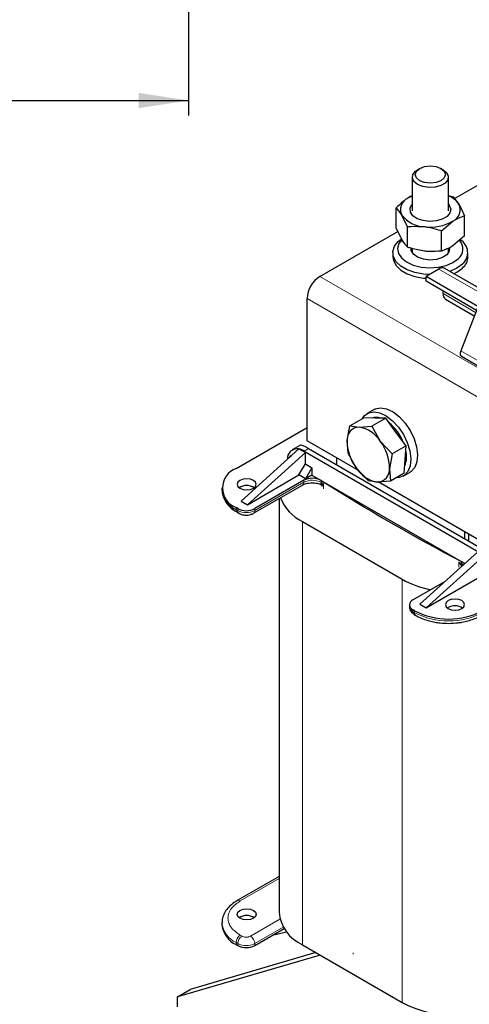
# Model space of a CAD drawing. Header units: millimetres. Extents: x 5 to 418, y 2 to 292.
# Tile 20 of 41: x 223 to 253, y 95 to 161. Entities that reach past the tile are written whole.
import ezdxf

# ---------------------------------------------------------------- set-up
doc = ezdxf.new("R2010")
doc.units = ezdxf.units.MM
doc.layers.add('SLD-0', color=7, linetype='Continuous')
doc.styles.add('SLDTEXTSTYLE0', font='TXT', dxfattribs={"width": 0.605})
doc.dimstyles.new('SLDDIMSTYLE0', dxfattribs={"dimtxt": 3.5, "dimasz": 3.302, "dimexe": 0, "dimexo": 0.0625, "dimgap": 0.875, "dimtad": 1, "dimlfac": 2, "dimrnd": 1e-09, "dimzin": 12, "dimdsep": 46, "dimtxsty": 'SLDTEXTSTYLE0', "dimsah": 1, "dimcen": 0.09, "dimadec": 0, "dimazin": 3, "dimtfac": 1, "dimtofl": 0, "dimtmove": 0, "dimatfit": 3, "dimfxl": 1, "dimfrac": 2, "dimtolj": 1, "dimtzin": 12, "dimarcsym": 0})

# ---------------------------------------------------------------- blocks, each defined once
blk = doc.blocks.new('_D_3')
at = {"layer": 'SLD-0'}
for p, q in [((183.779, 165.166), (183.779, 154.166)), ((233.929, 165.166), (233.929, 154.166)), ((183.779, 155.166), (233.929, 155.166))]:
    blk.add_line(p, q, dxfattribs=at)
for points in [[(183.779, 155.166), (187.081, 154.658), (187.081, 155.674)], [(233.929, 155.166), (230.627, 155.674), (230.627, 154.658)]]:
    blk.add_solid(points, dxfattribs=at)
at = {"layer": 'SLD-0', "insert": (202.838, 159.678), "char_height": 3.5, "attachment_point": 1, "style": 'SLDTEXTSTYLE0'}
blk.add_mtext('100,3', dxfattribs=at)

msp = doc.modelspace()

# ---------------------------------------------------------------- linework, layer by layer
at = {"color": 7, "linetype": 'Continuous', "lineweight": 25}
for p, q in [((248.8225, 150.0698), (248.8225, 147.8296)), ((249.3153, 150.6412), (249.1739, 150.5596)), ((250.8712, 150.5596), (250.7298, 150.6412)), ((251.2225, 147.8296), (251.2225, 150.0698)), ((251.6394, 148.6413), (254.548, 150.3204)), ((248.8225, 148.807), (248.5236, 148.6687)), ((251.2225, 148.8488), (251.5515, 148.7576)), ((251.5515, 148.7576), (251.9187, 148.2715)), ((247.7591, 146.6819), (247.7591, 148.0233)), ((248.4936, 146.7593), (248.1264, 147.5372)), ((252.2859, 146.1523), (252.2859, 147.4937)), ((248.4936, 145.4179), (248.4936, 146.7593)), ((250.757, 146.4945), (251.5214, 147.1399)), ((242.6686, 143.4626), (247.8633, 146.4614)), ((247.7591, 146.6819), (248.1264, 145.9041)), ((250.757, 145.1531), (250.757, 146.4945)), ((252.2859, 146.1523), (251.5214, 145.5069)), ((247.5225, 145.0301), (247.5225, 144.7688)), ((248.8225, 145.3163), (248.8225, 145.0343)), ((251.2225, 145.0343), (251.2225, 145.3623)), ((254.576, 145.0431), (252.0457, 138.5216)), ((252.5225, 144.7688), (252.5225, 145.0301)), ((250.5882, 143.9528), (249.7397, 143.463)), ((253.1901, 141.4711), (249.7397, 143.463)), ((249.7397, 143.1363), (249.7397, 143.463)), ((253.5864, 142.4925), (250.9882, 143.9924)), ((253.0865, 141.2043), (249.7397, 143.1363)), ((250.8711, 142.3197), (250.8711, 142.4832)), ((241.8201, 132.521), (241.8201, 141.9929)), ((251.0368, 141.9534), (252.9489, 140.8496)), ((252.0906, 138.1533), (253.9185, 137.0981)), ((246.277, 134.6), (245.8245, 134.3388)), ((244.6698, 133.5208), (245.59, 134.0521)), ((246.3255, 134.0369), (245.59, 134.0521)), ((247.061, 134.0217), (246.1408, 133.4905)), ((247.061, 134.0217), (246.3255, 134.0369)), ((247.7358, 133.1013), (247.061, 134.0217)), ((237.0966, 130.6919), (241.8201, 133.4187)), ((244.4827, 132.5427), (244.6698, 133.5208)), ((244.6698, 133.5208), (245.279, 133.4327)), ((245.279, 133.4327), (246.1408, 133.4905)), ((246.1408, 133.4905), (246.6893, 132.4971)), ((248.4106, 132.1809), (247.7358, 133.1013)), ((245.2794, 130.524), (241.8201, 132.521)), ((244.5483, 131.7105), (244.4827, 132.5427)), ((246.6893, 132.4971), (247.4904, 131.6497)), ((241.2827, 131.982), (237.436, 128.5203)), ((241.707, 131.7371), (237.8603, 128.2753)), ((241.374, 132.2329), (240.8363, 131.9225)), ((241.283, 131.9819), (241.2827, 131.982)), ((241.283, 131.9819), (241.707, 131.7371)), ((241.6362, 131.8433), (253.2328, 125.1487)), ((241.707, 130.9859), (241.707, 131.7371)), ((241.9191, 132.0065), (253.5156, 125.312)), ((245.0968, 130.7171), (244.5483, 131.7105)), ((248.4106, 132.1809), (247.4904, 131.6497)), ((248.3498, 131.2757), (248.4106, 132.1809)), ((240.6548, 131.417), (240.7311, 131.5492)), ((240.7311, 131.5492), (240.7742, 131.5244)), ((243.8, 130.9207), (243.8, 131.378)), ((247.4904, 131.6497), (247.3033, 130.6716)), ((248.2891, 130.3705), (248.3498, 131.2757)), ((241.2827, 130.251), (241.707, 130.9859)), ((241.707, 130.9859), (242.1454, 130.7328)), ((242.1454, 130.7328), (241.7211, 129.998)), ((242.1454, 130.7328), (242.1454, 130.2429)), ((245.8979, 129.8697), (245.0968, 130.7171)), ((247.3033, 130.6716), (247.3689, 129.8393)), ((248.2891, 130.3705), (247.3689, 129.8393)), ((248.2243, 130.1818), (248.6768, 130.443)), ((237.8603, 128.2753), (241.2827, 130.251)), ((241.604, 129.8977), (238.3411, 128.0141)), ((241.7211, 129.998), (241.2827, 130.251)), ((242.1454, 130.2429), (241.7211, 129.998)), ((242.1454, 130.2429), (252.3219, 124.3681)), ((246.5071, 129.7816), (245.8979, 129.8697)), ((247.3689, 129.8393), (246.5071, 129.7816)), ((261.5346, 121.1401), (246.5594, 129.7851)), ((236.1594, 129.3857), (236.1594, 129.255)), ((238.2583, 127.7003), (241.5212, 129.5839)), ((242.7797, 129.6133), (242.7981, 129.6128)), ((242.8132, 129.543), (242.8132, 129.4814)), ((237.436, 128.5203), (237.8603, 128.2753)), ((239.9566, 128.6807), (239.9566, 101.1578)), ((237.2098, 128.0141), (237.0966, 128.0794)), ((237.1795, 127.7656), (237.2926, 127.7003)), ((241.509, 127.1486), (248.1558, 123.3115)), ((252.2853, 126.4796), (252.2853, 126.0223)), ((252.5681, 126.3163), (252.5681, 125.859)), ((249.3154, 121.6624), (253.1621, 125.1242)), ((249.7397, 121.4175), (253.5863, 124.8793)), ((248.8629, 121.94), (250.9854, 123.1653)), ((249.7397, 121.4175), (253.1621, 123.3932)), ((248.6286, 121.6134), (248.6286, 121.4828)), ((248.976, 121.2216), (248.8629, 121.2869)), ((249.3154, 121.6624), (249.7397, 121.4175)), ((251.2105, 121.4338), (251.1603, 121.4011)), ((248.9457, 120.9731), (249.0589, 120.9078)), ((239.9566, 103.5401), (237.1795, 101.9368)), ((236.1594, 100.4474), (236.1594, 100.3168)), ((238.3411, 98.9452), (240.2992, 100.0756)), ((239.5303, 99.6317), (240.4519, 99.8664)), ((237.0966, 99.0105), (237.2098, 98.9452)), ((241.509, 98.9943), (248.1558, 95.1572)), ((242.6893, 98.3129), (233.1934, 95.5309)), ((242.412, 98.473), (234.0419, 96.0208)), ((233.1934, 95.5309), (234.0419, 96.0208)), ((233.1934, 94.8777), (233.1934, 95.5309))]:
    msp.add_line(p, q, dxfattribs=at)
at = {"color": 7, "linetype": 'Continuous', "lineweight": 18}
for p, q in [((253.8947, 136.9819), (242.6686, 143.4626)), ((253.5006, 142.2715), (250.5882, 143.9528)), ((253.0347, 141.0707), (250.8711, 142.3197)), ((287.0749, 115.8678), (241.8201, 141.9929)), ((252.0457, 138.5216), (253.9811, 137.4043)), ((241.9191, 132.0065), (241.6362, 131.8433)), ((238.3411, 127.8834), (241.604, 129.7671)), ((241.604, 129.7671), (241.604, 129.8977)), ((242.7611, 129.8822), (242.7611, 129.7515)), ((242.7981, 129.6128), (242.918, 129.6523)), ((242.918, 129.6523), (242.8241, 129.5647)), ((242.918, 129.6523), (242.918, 129.3257)), ((237.0966, 127.9488), (237.0966, 128.0794)), ((237.2098, 127.8834), (237.0966, 127.9488)), ((237.2098, 128.0141), (237.2098, 127.8834)), ((238.3411, 127.8834), (238.3411, 128.0141)), ((241.509, 127.1486), (241.509, 98.9943)), ((252.0989, 124.3609), (252.0989, 124.4916)), ((251.9269, 124.1249), (251.9269, 124.4515)), ((252.104, 124.2075), (251.9269, 124.4515)), ((251.9269, 124.4515), (252.1326, 124.2241)), ((248.1558, 123.3115), (248.1558, 95.1572)), ((248.8629, 121.1562), (248.8629, 121.2869)), ((248.976, 121.2216), (248.976, 121.0909)), ((248.976, 121.0909), (248.8629, 121.1562)), ((239.9566, 103.4048), (237.3795, 101.917)), ((238.0583, 99.5658), (240.0172, 100.6966)), ((237.4926, 99.5658), (237.3795, 99.6311)), ((240.2394, 100.1717), (238.3411, 99.0759)), ((237.0966, 99.1412), (237.2098, 99.0759)), ((237.0966, 99.0105), (237.0966, 99.1412)), ((237.2098, 99.0759), (237.2098, 98.9452)), ((238.3411, 99.0759), (238.3411, 98.9452)), ((244.8807, 98.4695), (244.8904, 98.3812))]:
    msp.add_line(p, q, dxfattribs=at)
at = {"color": 7, "linetype": 'Continuous', "lineweight": 25, "flags": 128}
for points in [[(250.7296, 150.6413), (250.9464, 150.454), (251.0225, 150.2331), (250.9464, 150.0122), (250.7296, 149.8249), (250.4052, 149.6998), (250.0225, 149.6558), (249.6398, 149.6998), (249.3154, 149.8249), (249.0987, 150.0122), (249.0225, 150.2331), (249.0987, 150.454), (249.3154, 150.6413), (249.6398, 150.7664), (250.0225, 150.8104), (250.4052, 150.7664), (250.7296, 150.6413)], [(250.8711, 150.5596), (251.1101, 150.3626), (251.218, 150.1302), (251.1816, 149.8905), (251.0055, 149.6725), (250.7108, 149.5023), (250.3331, 149.4007), (249.9179, 149.3797), (249.5154, 149.442), (249.174, 149.5799), (248.935, 149.777), (248.8271, 150.0094), (248.8634, 150.2491), (249.0395, 150.4671), (249.1739, 150.5596)], [(248.8225, 148.828), (248.7093, 148.7751), (248.5236, 148.6687)], [(251.2225, 148.272), (251.2848, 148.1943), (251.3795, 147.942), (251.3272, 147.6856), (251.1335, 147.4529), (250.8194, 147.2691), (250.4189, 147.1542), (249.9755, 147.1205), (249.5372, 147.1718), (249.1515, 147.3025), (248.8602, 147.4983), (248.6948, 147.7382), (248.6733, 147.9961), (248.798, 148.244), (248.8225, 148.272)], [(249.9553, 143.5874), (249.5634, 143.6114), (248.9886, 143.7161), (248.4739, 143.8971), (248.0493, 144.144), (247.7392, 144.4423), (247.5619, 144.7749), (247.5276, 145.1222), (247.6383, 145.4642), (247.8876, 145.781), (248.0716, 145.9326)], [(248.1193, 145.905), (247.9307, 145.6457), (247.8431, 145.3211), (247.9041, 144.9944), (248.1094, 144.688), (248.4451, 144.4228), (248.8883, 144.2167), (249.4088, 144.0838), (249.9711, 144.0333), (250.5369, 144.0684), (251.0677, 144.187), (251.5272, 144.3808), (251.8842, 144.6366)], [(251.2916, 145.3877), (251.2775, 145.1459), (251.1156, 144.9069), (250.8219, 144.7143), (250.4318, 144.5913), (249.9923, 144.5527), (249.5565, 144.6032), (249.1769, 144.7367), (248.8992, 144.9371), (248.7571, 145.1803), (248.7425, 145.2914)], [(247.5225, 144.7688), (247.5619, 144.5136), (247.7392, 144.1811), (248.0493, 143.8827), (248.4739, 143.6358), (248.9886, 143.4548), (249.5634, 143.3501), (249.7397, 143.3349)], [(252.1575, 144.2792), (251.7842, 144.0061), (251.3247, 143.7981)], [(251.5905, 143.6447), (251.7842, 143.7448), (252.1575, 144.0179)], [(252.0457, 138.5216), (252.0228, 138.45), (252.0102, 138.3804), (252.0084, 138.3154), (252.0174, 138.2574), (252.0369, 138.2088), (252.0662, 138.1713), (252.0906, 138.1533)], [(245.4989, 133.9995), (245.6261, 134.1779), (245.9092, 134.3812), (246.2623, 134.4512), (246.6633, 134.3835), (247.0871, 134.1825), (247.5068, 133.8606), (247.8963, 133.4382), (248.231, 132.9418), (248.4899, 132.4025), (248.6567, 131.8543), (248.7209, 131.3317), (248.6785, 130.8673), (248.5322, 130.4905), (248.2912, 130.2249), (247.9705, 130.0872), (247.7676, 130.0694)], [(246.277, 134.6), (246.3617, 134.6425), (246.7149, 134.7125), (247.1159, 134.6448), (247.5396, 134.4437), (247.9594, 134.1218), (248.3489, 133.6994), (248.6836, 133.203), (248.9424, 132.6638), (249.1092, 132.1156), (249.1734, 131.5929), (249.1311, 131.1286), (248.9848, 130.7518), (248.7437, 130.4862), (248.6768, 130.443)], [(238.2563, 129.3693), (238.395, 129.4892), (238.4437, 129.6306), (238.395, 129.772), (238.2563, 129.8918), (238.0486, 129.9719), (237.8037, 130), (237.5588, 129.9719), (237.3512, 129.8918), (237.2124, 129.772), (237.1637, 129.6306), (237.2124, 129.4892), (237.3512, 129.3693), (237.5588, 129.2892), (237.8037, 129.2611), (238.0486, 129.2892), (238.2563, 129.3693)], [(251.2105, 121.891), (251.0717, 121.7712), (251.023, 121.6298), (251.0717, 121.4884), (251.2105, 121.3685), (251.4181, 121.2884), (251.663, 121.2603), (251.9079, 121.2884), (252.1156, 121.3685), (252.2543, 121.4884), (252.303, 121.6298), (252.2543, 121.7712), (252.1156, 121.891), (251.9079, 121.9711), (251.663, 121.9992), (251.4181, 121.9711), (251.2105, 121.891)], [(238.2563, 100.7577), (238.0486, 100.6776), (237.8037, 100.6495), (237.5588, 100.6776), (237.3512, 100.7577), (237.2124, 100.8776), (237.1637, 101.019), (237.2124, 101.1604), (237.3512, 101.2802), (237.5588, 101.3603), (237.8037, 101.3884), (238.0486, 101.3603), (238.2563, 101.2802), (238.395, 101.1604), (238.4437, 101.019), (238.395, 100.8776), (238.2563, 100.7577)]]:
    msp.add_lwpolyline(points, dxfattribs=at)
at = {"color": 7, "linetype": 'Continuous', "lineweight": 18, "flags": 128}
msp.add_lwpolyline([(252.2224, 124.2786), (252.2066, 124.2915), (252.0989, 124.3609)], dxfattribs=at)
at = {"color": 7, "linetype": 'Continuous', "lineweight": 25}
for centre, radius, start, end in [((250.6821, 147.4382), 1.4912, 33.975036, 68.750601), ((248.8684, 147.9122), 0.8314, 114.499815, 206.810741), ((251.1767, 147.8965), 0.8314, 294.499815, 26.810741), ((249.6935, 148.7583), 1.9867, 217.927003, 268.03278), ((250.0409, 149.7063), 2.9628, 261.9367, 299.981612), ((251.3652, 145.2864), 0.8316, 308.615142, 43.693519), ((251.5026, 145.0398), 1.0037, 310.730389, 59.701011), ((251.5095, 144.7971), 1.0134, 309.748534, 358.400048), ((243.6624, 141.909), 1.8442, 122.605478, 177.394522), ((250.8226, 143.6257), 0.4024, 65.692881, 125.617577), ((251.2631, 142.2764), 0.3944, 173.701152, 234.986667), ((246.4102, 133.1951), 0.8916, 69.20001, 108.433068), ((245.2758, 131.259), 3.1731, 21.828709, 50.665679), ((245.3036, 132.6095), 0.8236, 91.713496, 184.653031), ((244.9703, 131.4368), 2.0196, 31.669176, 81.210482), ((247.4211, 132.515), 2.9385, 179.460237, 217.722552), ((244.3649, 130.6992), 2.9385, 359.460237, 37.722552), ((241.1607, 131.3385), 0.6549, 79.260174, 184.701804), ((241.0387, 130.8399), 1.1678, 59.224993, 77.927144), ((246.8196, 131.4796), 1.6245, 337.655985, 14.669246), ((237.5924, 129.3857), 1.3972, 110.783421, 249.216579), ((246.8157, 131.7775), 2.0196, 211.669176, 261.210482), ((246.4825, 130.6047), 0.8236, 271.713496, 4.653031), ((242.1681, 128.8157), 1.2202, 60.926637, 117.535073), ((314.3128, 243.044), 133.8852, 237.69499, 242.310386), ((237.7608, 129.4147), 1.6094, 185.694799, 245.625342), ((237.8037, 128.6472), 0.9069, 56.33248, 123.66752), ((242.8329, 129.8272), 2.9879, 201.428748, 243.697752), ((237.7754, 129.1059), 1.2296, 242.609672, 297.390328), ((251.8582, 123.9936), 0.5531, 38.685492, 64.20848), ((251.402, 129.1569), 6.6863, 240.955012, 258.149596), ((248.9868, 121.6134), 0.3493, 110.783421, 249.216579), ((251.2388, 125.5886), 4.9185, 242.609672, 297.390328), ((251.6604, 120.6069), 0.9414, 57.535675, 118.55302), ((237.8037, 100.0356), 0.9069, 56.33248, 123.66752), ((242.6059, 101.42), 2.6622, 185.653377, 245.666764), ((237.7608, 100.4765), 1.6094, 185.694799, 245.625342), ((237.7754, 100.037), 1.2296, 242.609672, 297.390328), ((251.9034, 102.3504), 8.111, 242.480539, 297.519461)]:
    msp.add_arc(centre, radius, start, end, dxfattribs=at)
at = {"color": 7, "linetype": 'Continuous', "lineweight": 18}
for centre, radius, start, end in [((241.408, 129.7454), 0.1972, 305.013333, 6.298848), ((242.1681, 128.685), 1.2202, 60.926637, 117.535073), ((243.0066, 129.7427), 0.2457, 177.942055, 211.916642), ((309.5913, 235.2221), 124.8612, 237.640087, 237.725283), ((242.7435, 129.5521), 0.0816, 8.860426, 48.03629), ((237.2926, 127.9271), 0.1972, 173.701152, 234.986667), ((237.4, 127.8592), 0.1918, 172.741208, 235.973154), ((237.7754, 128.9752), 1.2296, 242.609672, 297.390328), ((238.1409, 127.8637), 0.2012, 305.700947, 5.620126), ((318.7529, 251.0922), 143.1907, 242.180213, 242.257974), ((252.3526, 124.3509), 0.2539, 177.726196, 209.94554), ((252.1524, 124.157), 0.07, 106.466521, 133.783065), ((249.0289, 121.5227), 0.4024, 185.694799, 245.625342), ((249.0589, 121.1346), 0.1972, 173.701152, 234.986667), ((249.1657, 121.0666), 0.1913, 172.684928, 236.536597), ((251.2388, 125.458), 4.9185, 242.609672, 297.390328), ((237.2618, 101.7522), 0.2025, 54.49119, 113.068435), ((237.7626, 100.6092), 1.612, 185.99486, 245.59914), ((237.7107, 99.1132), 0.6147, 122.605478, 177.394522), ((237.8238, 99.0479), 0.6147, 122.605478, 177.394522), ((237.7754, 100.1676), 1.2296, 242.609672, 297.390328), ((237.727, 99.0479), 0.6147, 2.605478, 57.394522)]:
    msp.add_arc(centre, radius, start, end, dxfattribs=at)
at = {"color": 7, "linetype": 'Continuous', "lineweight": 25}
msp.add_ellipse((242.7894, 131.2025), major_axis=(1.4228, -1.0238), ratio=0.1110742, start_param=2.3062436, end_param=3.0915605, dxfattribs=at)
for points, knots in [([(248.5236, 148.6687), (248.5055, 148.6567), (248.2473, 148.486), (247.9944, 148.2462), (247.7591, 148.0233)], [0, 0, 0, 0, 0.0702006, 1, 1, 1, 1]), ([(251.9187, 148.2715), (251.9274, 148.2564), (252.0514, 148.0409), (252.1729, 147.7573), (252.2859, 147.4937)], [0, 0, 0, 0, 0.0702006, 1, 1, 1, 1]), ([(248.1264, 147.5372), (248.1177, 147.552), (247.9937, 147.7633), (247.8721, 147.898), (247.7591, 148.0233)], [0, 0, 0, 0, 0.0702006, 1, 1, 1, 1]), ([(251.5214, 147.1399), (251.5396, 147.1516), (251.7977, 147.3183), (252.0507, 147.4091), (252.2859, 147.4937)], [0, 0, 0, 0, 0.0702006, 1, 1, 1, 1]), ([(248.4936, 146.7593), (248.5772, 146.769), (248.9458, 146.8117), (249.329, 146.7897), (249.6253, 146.7728)], [0, 0, 0, 0, 0.2269026, 1, 1, 1, 1]), ([(249.6253, 146.7728), (249.7189, 146.76), (250.1018, 146.7079), (250.475, 146.5863), (250.757, 146.4945)], [0, 0, 0, 0, 0.2443658, 1, 1, 1, 1]), ([(248.1264, 145.9041), (248.1351, 145.8892), (248.2591, 145.6779), (248.3806, 145.5432), (248.4936, 145.4179)], [0, 0, 0, 0, 0.0702006, 1, 1, 1, 1]), ([(251.5214, 145.5069), (251.5033, 145.4952), (251.2452, 145.3285), (250.9922, 145.2376), (250.757, 145.1531)], [0, 0, 0, 0, 0.0702006, 1, 1, 1, 1]), ([(249.6253, 145.1397), (249.329, 145.192), (248.9458, 145.2597), (248.5772, 145.3887), (248.4936, 145.4179)], [0, 0, 0, 0, 0.7730974, 1, 1, 1, 1]), ([(250.757, 145.1531), (250.475, 145.1273), (250.1018, 145.093), (249.7189, 145.1305), (249.6253, 145.1397)], [0, 0, 0, 0, 0.7556342, 1, 1, 1, 1]), ([(241.5253, 129.5834), (241.5332, 129.5889), (241.5713, 129.6154), (241.6816, 129.659), (241.848, 129.7054), (242.0165, 129.7299), (242.1293, 129.7324), (242.1697, 129.7332)], [0, 0, 0, 0, 0.06487218, 0.31406412, 0.55015824, 0.83891604, 1, 1, 1, 1]), ([(242.1697, 129.7332), (242.2748, 129.7278), (242.4213, 129.7202), (242.6075, 129.6743), (242.7127, 129.6396), (242.7626, 129.6115), (242.7745, 129.6048)], [0, 0, 0, 0, 0.455222, 0.6348446, 0.9134986, 1, 1, 1, 1]), ([(236.1722, 129.2613), (236.1721, 129.1704), (236.1719, 128.9482), (236.3044, 128.6072), (236.5375, 128.2651), (236.8337, 127.9811), (237.0756, 127.8342), (237.1837, 127.7686)], [0, 0, 0, 0, 0.1530094, 0.3739744, 0.5982699, 0.820568, 1, 1, 1, 1]), ([(242.7693, 129.6121), (242.7757, 129.6082), (242.7884, 129.6004), (242.8026, 129.5818), (242.8115, 129.5607), (242.8122, 129.5459), (242.8126, 129.5388)], [0, 0, 0, 0, 0.2647679, 0.524423, 0.7714087, 1, 1, 1, 1]), ([(242.8241, 129.5647), (242.8199, 129.5589), (242.8129, 129.5493), (242.8159, 129.5447), (242.8171, 129.5429)], [0, 0, 0, 0, 0.60540047, 1, 1, 1, 1]), ([(237.2926, 127.7003), (237.3477, 127.6733), (237.4879, 127.6048), (237.7563, 127.5667), (238.0391, 127.596), (238.1934, 127.6694), (238.2583, 127.7003)], [0, 0, 0, 0, 0.1878046, 0.477884, 0.7807662, 1, 1, 1, 1]), ([(248.6296, 121.4816), (248.6378, 121.411), (248.6536, 121.2746), (248.7715, 121.0945), (248.8855, 121.0151), (248.9457, 120.9731)], [0, 0, 0, 0, 0.3361576, 0.6493205, 1, 1, 1, 1]), ([(249.0631, 120.9107), (249.083, 120.8975), (249.2184, 120.8076), (249.5225, 120.6805), (249.9259, 120.5453), (250.3192, 120.459), (250.7425, 120.3955), (251.0532, 120.3863), (251.2388, 120.3808)], [0, 0, 0, 0, 0.0360413, 0.2450616, 0.4555094, 0.6109689, 0.7677136, 1, 1, 1, 1]), ([(251.2388, 120.3808), (251.4526, 120.3879), (251.753, 120.3979), (252.1821, 120.464), (252.5346, 120.5411), (252.9236, 120.6687), (253.2214, 120.7922), (253.3719, 120.8861), (253.413, 120.9117)], [0, 0, 0, 0, 0.2675611, 0.375903, 0.5538423, 0.7355131, 0.9277354, 1, 1, 1, 1]), ([(237.1851, 101.9329), (237.1107, 101.8903), (236.9163, 101.7792), (236.6574, 101.5577), (236.4101, 101.2713), (236.2407, 100.9426), (236.1545, 100.6569), (236.169, 100.487), (236.1729, 100.4407)], [0, 0, 0, 0, 0.1202548, 0.31410963, 0.51159308, 0.71312474, 0.92164567, 1, 1, 1, 1])]:
    msp.add_open_spline(points, degree=3, knots=knots, dxfattribs=at)
at = {"color": 7, "linetype": 'Continuous', "lineweight": 18}
for points, knots in [([(237.3795, 101.917), (237.1568, 101.758), (236.8144, 101.5133), (236.6003, 101.1047), (236.5387, 100.7741), (236.6003, 100.4434), (236.8144, 100.0348), (237.1568, 99.7901), (237.3795, 99.6311)], [0, 0, 0, 0, 0.2394568, 0.3683607, 0.5, 0.6316393, 0.7605432, 1, 1, 1, 1]), ([(237.4926, 99.5658), (237.532, 99.5474), (237.5927, 99.5191), (237.6938, 99.5014), (237.7754, 99.4965), (237.857, 99.5014), (237.9581, 99.5191), (238.0189, 99.5474), (238.0583, 99.5658)], [0, 0, 0, 0, 0.239443, 0.3695502, 0.4999998, 0.6301073, 0.760557, 1, 1, 1, 1])]:
    msp.add_open_spline(points, degree=3, knots=knots, dxfattribs=at)

# ---------------------------------------------------------------- dimensions: what is measured, and where the dimension line sits
at = {"layer": 'SLD-0'}
dim = msp.add_linear_dim(base=(233.9288, 155.1662), p1=(183.7788, 165.1662), p2=(233.9288, 165.1662), dimstyle='SLDDIMSTYLE0', dxfattribs=at)
dim.commit()
dim.dimension.update_dxf_attribs({"geometry": '_D_3', "text_midpoint": (208.8538, 155.1662), "dimtype": 160})

doc.saveas('drawing.dxf')
